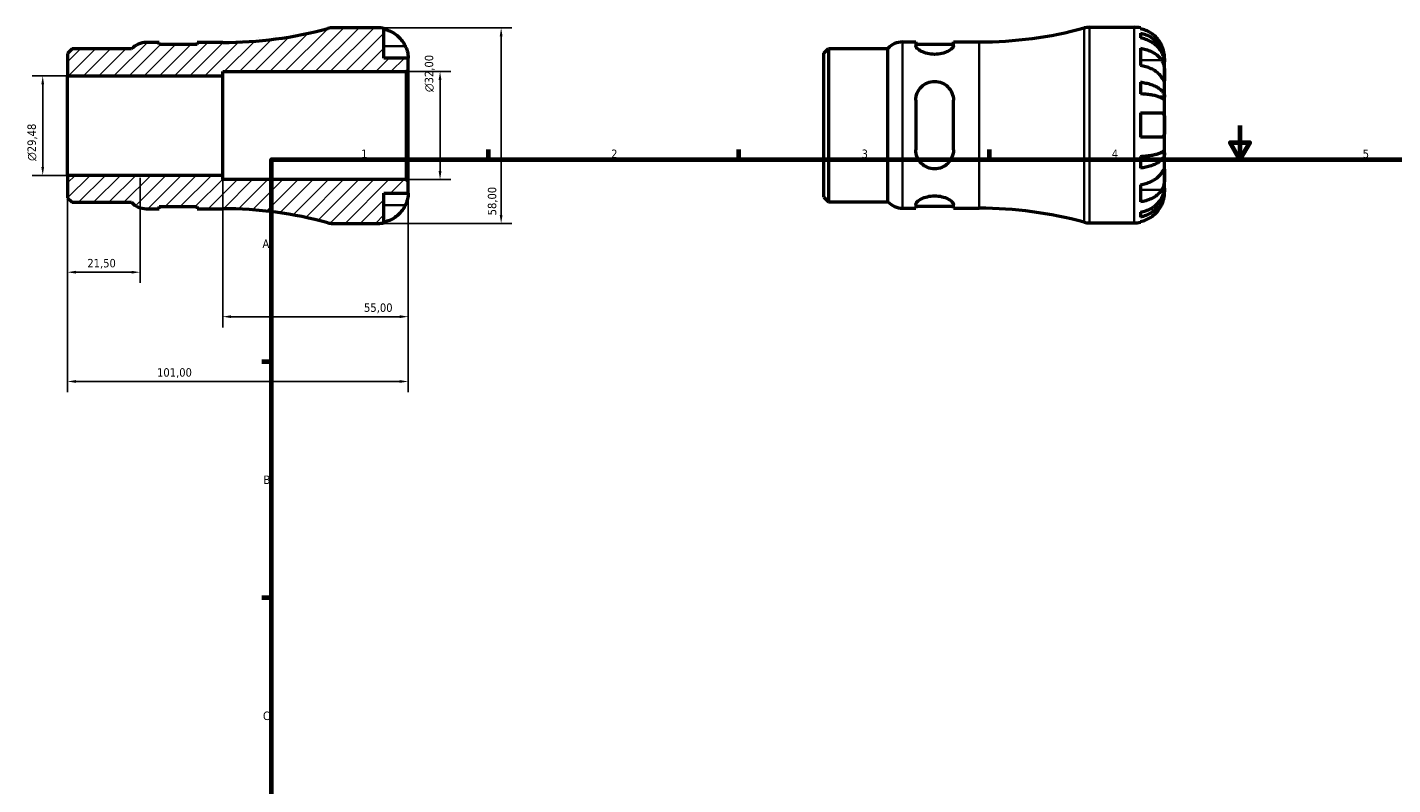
# Model space of a CAD drawing. Header units: millimetres. Extents: x -62 to 665, y 0 to 527.
# Tile 2 of 3: x -62 to 342, y 225 to 449. Entities that reach past the tile are written whole.
import ezdxf

# ---------------------------------------------------------------- set-up
doc = ezdxf.new("R2010")
doc.units = ezdxf.units.MM
for name, color, linetype, lineweight in [('Border (ISO)', 7, 'Continuous', 70), ('Dimension (ISO)', 7, 'Continuous', 25), ('Hatch (ISO)', 7, 'Continuous', 18), ('Visible (ISO)', 7, 'Continuous', 50), ('Visible Narrow (ISO)', 7, 'Continuous', 35)]:
    doc.layers.add(name, color=color, linetype=linetype, lineweight=lineweight)
doc.styles.add('Note Text (ISO)', font='tahoma.ttf')
doc.dimstyles.new('Default (ISO)', dxfattribs={"dimtxt": 2.5, "dimasz": 2.5, "dimexe": 3.175, "dimexo": 0, "dimgap": 0.762, "dimtad": 1, "dimrnd": 1e-08, "dimzin": 0, "dimtxsty": 'Note Text (ISO)', "dimcen": 0.09, "dimdle": 10, "dimclrd": 256, "dimclre": 256, "dimclrt": 232, "dimazin": 0, "dimtfac": 1.40208, "dimtmove": 0, "dimatfit": 3, "dimfxl": 1, "dimtolj": 1, "dimtzin": 0, "dimlwd": -1, "dimlwe": -1, "dimarcsym": 0})

# ---------------------------------------------------------------- blocks, each defined once
blk = doc.blocks.new('Borders Default Border')
at = {"layer": 'Border (ISO)'}
for p, q in [((74.25, 410), (74.25, 412.9)), ((148.5, 410), (148.5, 412.9)), ((222.75, 410), (222.75, 412.9)), ((10, 350), (7.1, 350)), ((10, 280), (7.1, 280))]:
    blk.add_line(p, q, dxfattribs=at)
at = {"layer": 'Border (ISO)', "flags": 128}
for points in [[(297, 420), (297, 410), (294.11, 415), (299.89, 415), (297, 410)], [(10, 10), (10, 410), (584, 410), (584, 10), (10, 10)]]:
    blk.add_lwpolyline(points, dxfattribs=at)
at = {"layer": 'Border (ISO)', "color": 232, "true_color": 0xca0064, "char_height": 2.5, "attachment_point": 7, "style": 'Note Text (ISO)'}
for s, insert in [('1', (36.56, 410.4)), ('2', (110.62, 410.4)), ('3', (184.85, 410.35)), ('4', (259, 410.4)), ('5', (333.39, 410.35)), ('A', (7.29, 383.75)), ('B', (7.59, 313.75)), ('C', (7.43, 243.71))]:
    blk.add_mtext(s, dxfattribs=dict(at, insert=insert))
blk = doc.blocks.new('*D7')
at = {"layer": 'Defpoints', "color": 0, "transparency": 16777216}
for p in [(41.5, 449), (41.5, 391), (78.03, 391)]:
    blk.add_point(p, dxfattribs=at)
at = {"layer": 'Dimension (ISO)', "transparency": 16777216}
for p, q in [((41.5, 449), (81.2, 449)), ((78.03, 446.5), (78.03, 393.5)), ((41.5, 391), (81.2, 391))]:
    blk.add_line(p, q, dxfattribs=at)
for points in [[(77.61, 446.5), (78.44, 446.5), (78.03, 449)], [(77.61, 393.5), (78.44, 393.5), (78.03, 391)]]:
    blk.add_solid(points, dxfattribs=at)
at = {"layer": 'Dimension (ISO)', "color": 232, "true_color": 0xca0064, "transparency": 16777216, "insert": (74.09, 393.4), "char_height": 2.5, "attachment_point": 1, "rotation": 90, "style": 'Note Text (ISO)'}
blk.add_mtext('\\A1;58,00', dxfattribs=at)
blk = doc.blocks.new('*D8')
at = {"layer": 'Defpoints', "color": 0, "transparency": 16777216}
for p in [(49.92, 436), (59.92, 436), (49.92, 404)]:
    blk.add_point(p, dxfattribs=at)
at = {"layer": 'Dimension (ISO)', "transparency": 16777216}
for p, q in [((49.92, 436), (63.09, 436)), ((59.92, 406.5), (59.92, 433.5)), ((49.92, 404), (63.09, 404))]:
    blk.add_line(p, q, dxfattribs=at)
for points in [[(59.5, 433.5), (60.34, 433.5), (59.92, 436)], [(59.5, 406.5), (60.34, 406.5), (59.92, 404)]]:
    blk.add_solid(points, dxfattribs=at)
at = {"layer": 'Dimension (ISO)', "color": 232, "true_color": 0xca0064, "transparency": 16777216, "insert": (55.4, 429.94), "char_height": 2.5, "attachment_point": 1, "rotation": 90, "style": 'Note Text (ISO)'}
blk.add_mtext('\\A1;\\fAIGDT|b0|i0;\\H2.5000;\\ln\\fTahoma|b0|i0;\\H2.5000;32,00', dxfattribs=at)
blk = doc.blocks.new('*D9')
at = {"layer": 'Defpoints', "color": 0, "transparency": 16777216}
for p in [(-50.5, 434.74), (-57.83, 405.26), (-50.5, 405.26)]:
    blk.add_point(p, dxfattribs=at)
at = {"layer": 'Dimension (ISO)', "transparency": 16777216}
for p, q in [((-50.5, 434.74), (-61.01, 434.74)), ((-57.83, 432.24), (-57.83, 407.76)), ((-50.5, 405.26), (-61.01, 405.26))]:
    blk.add_line(p, q, dxfattribs=at)
for points in [[(-58.25, 432.24), (-57.42, 432.24), (-57.83, 434.74)], [(-58.25, 407.76), (-57.42, 407.76), (-57.83, 405.26)]]:
    blk.add_solid(points, dxfattribs=at)
at = {"layer": 'Dimension (ISO)', "color": 232, "true_color": 0xca0064, "transparency": 16777216, "insert": (-62.36, 409.53), "char_height": 2.5, "attachment_point": 1, "rotation": 90, "style": 'Note Text (ISO)'}
blk.add_mtext('\\A1;\\fAIGDT|b0|i0;\\H2.5000;\\ln\\fTahoma|b0|i0;\\H2.5000;29,48', dxfattribs=at)
blk = doc.blocks.new('*D10')
at = {"layer": 'Defpoints', "color": 0, "transparency": 16777216}
for p in [(-50.5, 405.26), (-29, 404.53), (-50.5, 376.53)]:
    blk.add_point(p, dxfattribs=at)
at = {"layer": 'Dimension (ISO)', "transparency": 16777216}
for p, q in [((-50.5, 405.26), (-50.5, 373.36)), ((-29, 404.53), (-29, 373.36)), ((-31.5, 376.53), (-48, 376.53))]:
    blk.add_line(p, q, dxfattribs=at)
for points in [[(-48, 376.95), (-48, 376.12), (-50.5, 376.53)], [(-31.5, 376.95), (-31.5, 376.12), (-29, 376.53)]]:
    blk.add_solid(points, dxfattribs=at)
at = {"layer": 'Dimension (ISO)', "color": 232, "true_color": 0xca0064, "transparency": 16777216, "insert": (-44.61, 380.47), "char_height": 2.5, "attachment_point": 1, "style": 'Note Text (ISO)'}
blk.add_mtext('\\A1;21,50', dxfattribs=at)
blk = doc.blocks.new('*D11')
at = {"layer": 'Defpoints', "color": 0, "transparency": 16777216}
for p in [(-4.5, 405.26), (50.5, 403.42), (50.5, 363.35)]:
    blk.add_point(p, dxfattribs=at)
at = {"layer": 'Dimension (ISO)', "transparency": 16777216}
for p, q in [((-4.5, 405.26), (-4.5, 360.18)), ((50.5, 403.42), (50.5, 360.18)), ((-2, 363.35), (48, 363.35))]:
    blk.add_line(p, q, dxfattribs=at)
for points in [[(-2, 363.77), (-2, 362.94), (-4.5, 363.35)], [(48, 363.77), (48, 362.94), (50.5, 363.35)]]:
    blk.add_solid(points, dxfattribs=at)
at = {"layer": 'Dimension (ISO)', "color": 232, "true_color": 0xca0064, "transparency": 16777216, "insert": (37.4, 367.29), "char_height": 2.5, "attachment_point": 1, "style": 'Note Text (ISO)'}
blk.add_mtext('\\A1;55,00', dxfattribs=at)
blk = doc.blocks.new('*D12')
at = {"layer": 'Defpoints', "color": 0, "transparency": 16777216}
for p in [(-50.5, 405.26), (50.5, 403.42), (-50.5, 344.13)]:
    blk.add_point(p, dxfattribs=at)
at = {"layer": 'Dimension (ISO)', "transparency": 16777216}
for p, q in [((-50.5, 405.26), (-50.5, 340.96)), ((50.5, 403.42), (50.5, 340.96)), ((48, 344.13), (-48, 344.13))]:
    blk.add_line(p, q, dxfattribs=at)
for points in [[(-48, 344.55), (-48, 343.72), (-50.5, 344.13)], [(48, 344.55), (48, 343.72), (50.5, 344.13)]]:
    blk.add_solid(points, dxfattribs=at)
at = {"layer": 'Dimension (ISO)', "color": 232, "true_color": 0xca0064, "transparency": 16777216, "insert": (-23.95, 348.07), "char_height": 2.5, "attachment_point": 1, "style": 'Note Text (ISO)'}
blk.add_mtext('\\A1;101,00', dxfattribs=at)

msp = doc.modelspace()

# ---------------------------------------------------------------- hatches: boundary and pattern name
at = {"layer": 'Hatch (ISO)'}
h = msp.add_hatch(dxfattribs=at)
h.set_pattern_fill('ANSI31', color=256, scale=25.4, style=0)
h.set_pattern_definition([(45, (0, 0), (-2.245064, 2.245064), [])])
edge = h.paths.add_edge_path()
edge.add_ellipse((28.18, 396.8), major_axis=(-1.517, -5.598), ratio=1, start_angle=0, end_angle=15.16341)
edge.add_line((28.18, 391), (41.499, 391))
edge.add_ellipse((41.499, 400), major_axis=(0, -9), ratio=1, start_angle=0, end_angle=11.53696)
edge.add_line((43.299, 391.182), (43.299, 400))
edge.add_line((43.299, 400), (50.499, 400))
edge.add_line((50.499, 400), (50.499, 403.42))
edge.add_line((50.499, 403.42), (49.919, 404))
edge.add_line((49.919, 404), (-4.501, 404))
edge.add_line((-4.501, 404), (-4.501, 405.257))
edge.add_line((-4.501, 405.257), (-50.501, 405.257))
edge.add_line((-50.501, 405.257), (-50.501, 398.622))
edge.add_line((-50.501, 398.622), (-49.137, 397.257))
edge.add_line((-49.137, 397.257), (-31.501, 397.257))
edge.add_ellipse((-27.201, 401.15), major_axis=(-4.3, -3.893), ratio=1, start_angle=0, end_angle=47.84638)
edge.add_line((-27.201, 395.35), (-23.281, 395.35))
edge.add_line((-23.281, 395.35), (-23.281, 395.99))
edge.add_line((-23.281, 395.99), (-12.081, 395.99))
edge.add_line((-12.081, 395.99), (-12.081, 395.35))
edge.add_line((-12.081, 395.35), (-4.501, 395.35))
edge.add_ellipse((-4.501, 276.208), major_axis=(0, 119.142), ratio=1, start_angle=344.83659, end_angle=360, ccw=False)
edge = h.paths.add_edge_path()
edge.add_ellipse((28.18, 443.2), major_axis=(0, 5.8), ratio=1, start_angle=0, end_angle=15.16341)
edge.add_ellipse((-4.501, 563.792), major_axis=(31.164, -114.994), ratio=1, start_angle=344.83659, end_angle=360, ccw=False)
edge.add_line((-4.501, 444.65), (-12.081, 444.65))
edge.add_line((-12.081, 444.65), (-12.081, 444.01))
edge.add_line((-12.081, 444.01), (-23.281, 444.01))
edge.add_line((-23.281, 444.01), (-23.281, 444.65))
edge.add_line((-23.281, 444.65), (-27.201, 444.65))
edge.add_ellipse((-27.201, 438.85), major_axis=(0, 5.8), ratio=1, start_angle=0, end_angle=47.84638)
edge.add_line((-31.501, 442.743), (-49.137, 442.743))
edge.add_line((-49.137, 442.743), (-50.501, 441.378))
edge.add_line((-50.501, 441.378), (-50.501, 434.742))
edge.add_line((-50.501, 434.742), (-4.501, 434.742))
edge.add_line((-4.501, 434.742), (-4.501, 436))
edge.add_line((-4.501, 436), (49.919, 436))
edge.add_line((49.919, 436), (50.499, 436.58))
edge.add_line((50.499, 436.58), (50.499, 440))
edge.add_line((50.499, 440), (43.299, 440))
edge.add_line((43.299, 440), (43.299, 448.818))
edge.add_ellipse((41.499, 440), major_axis=(1.8, 8.818), ratio=1, start_angle=0, end_angle=11.53696)
edge.add_line((41.499, 449), (28.18, 449))

# ---------------------------------------------------------------- linework, layer by layer
at = {"layer": 'Visible (ISO)'}
for p, q in [((41.499, 449), (28.18, 449)), ((43.299, 440), (43.299, 448.818)), ((252.357, 449.155), (265.675, 449.155)), ((267.475, 448.973), (267.475, 448.747)), ((267.475, 447.44), (267.475, 446.007)), ((-49.137, 442.743), (-50.501, 441.378)), ((-50.501, 441.378), (-50.501, 434.742)), ((-31.501, 442.743), (-49.137, 442.743)), ((-23.281, 444.65), (-27.201, 444.65)), ((-23.281, 444.01), (-23.281, 444.65)), ((-12.081, 444.01), (-23.281, 444.01)), ((-4.501, 444.65), (-12.081, 444.65)), ((-12.081, 444.65), (-12.081, 444.01)), ((173.675, 441.533), (175.04, 442.897)), ((173.675, 398.777), (173.675, 441.533)), ((175.04, 442.897), (192.675, 442.897)), ((175.04, 442.897), (175.04, 397.412)), ((192.675, 397.412), (192.675, 442.897)), ((196.975, 444.805), (200.895, 444.805)), ((200.895, 444.805), (200.895, 443.68)), ((200.895, 444.165), (212.095, 444.165)), ((212.095, 444.805), (219.675, 444.805)), ((212.095, 443.68), (212.095, 444.805)), ((267.475, 442.918), (267.475, 437.827)), ((50.499, 440), (43.299, 440)), ((50.499, 436.58), (50.499, 440)), ((274.675, 438.868), (274.658, 438.868)), ((274.675, 438.868), (274.675, 440.155)), ((274.675, 438.378), (274.675, 438.868)), ((274.675, 434.297), (274.675, 438.378)), ((-50.501, 434.742), (-4.501, 434.742)), ((-50.501, 405.257), (-50.501, 434.742)), ((-4.501, 434.742), (-4.501, 436)), ((-4.501, 436), (49.919, 436)), ((-4.501, 405.257), (-4.501, 434.742)), ((49.919, 436), (50.499, 436.58)), ((49.919, 436), (49.919, 404)), ((50.499, 403.42), (50.499, 436.58)), ((274.675, 428.396), (274.675, 434.297)), ((267.475, 432.89), (267.475, 429.43)), ((200.895, 427.515), (200.895, 412.795)), ((212.095, 412.795), (212.095, 427.515)), ((274.675, 428.396), (273.35, 428.396)), ((274.675, 427.213), (274.675, 428.396)), ((274.675, 420.155), (274.675, 427.213)), ((267.475, 423.755), (267.475, 416.555)), ((274.675, 413.096), (274.675, 420.155)), ((274.675, 411.914), (274.675, 413.096)), ((267.475, 410.88), (267.475, 407.42)), ((274.675, 411.914), (273.35, 411.914)), ((274.675, 406.013), (274.675, 411.914)), ((-4.501, 405.257), (-50.501, 405.257)), ((-50.501, 405.257), (-50.501, 398.622)), ((-4.501, 404), (-4.501, 405.257)), ((274.675, 401.932), (274.675, 406.013)), ((49.919, 404), (-4.501, 404)), ((50.499, 403.42), (49.919, 404)), ((50.499, 400), (50.499, 403.42)), ((267.475, 402.483), (267.475, 397.391)), ((274.675, 401.442), (274.658, 401.442)), ((274.675, 401.442), (274.675, 401.932)), ((274.675, 400.155), (274.675, 401.442)), ((-50.501, 398.622), (-49.137, 397.257)), ((-49.137, 397.257), (-31.501, 397.257)), ((43.299, 391.182), (43.299, 400)), ((43.299, 400), (50.499, 400)), ((173.675, 398.777), (175.04, 397.412)), ((175.04, 397.412), (192.675, 397.412)), ((200.895, 396.629), (200.895, 395.505)), ((212.095, 395.505), (212.095, 396.629)), ((-27.201, 395.35), (-23.281, 395.35)), ((-23.281, 395.35), (-23.281, 395.99)), ((-23.281, 395.99), (-12.081, 395.99)), ((-12.081, 395.99), (-12.081, 395.35)), ((-12.081, 395.35), (-4.501, 395.35)), ((196.975, 395.505), (200.895, 395.505)), ((200.895, 396.145), (212.095, 396.145)), ((212.095, 395.505), (219.675, 395.505)), ((267.475, 394.303), (267.475, 392.87)), ((28.18, 391), (41.499, 391)), ((252.357, 391.155), (265.675, 391.155)), ((267.475, 391.562), (267.475, 391.337))]:
    msp.add_line(p, q, dxfattribs=at)
for centre, radius, start, end in [((-4.501, 563.792), 119.142, 270, 285.16341), ((28.18, 443.2), 5.8, 90, 105.16341), ((41.499, 440), 9, 78.46304, 90), ((219.675, 563.947), 119.142, 270, 285.16341), ((252.357, 443.355), 5.8, 90, 105.16341), ((265.675, 440.155), 9, 78.46304, 90), ((-27.201, 438.85), 5.8, 90, 137.84638), ((196.975, 439.005), 5.8, 90, 137.84638), ((-27.201, 401.15), 5.8, 222.15362, 270), ((196.975, 401.305), 5.8, 222.15362, 270), ((-4.501, 276.208), 119.142, 74.83659, 90), ((219.675, 276.363), 119.142, 74.83659, 90), ((28.18, 396.8), 5.8, 254.83659, 270), ((41.499, 400), 9, 270, 281.53696), ((252.357, 396.955), 5.8, 254.83659, 270), ((265.675, 400.155), 9, 270, 281.53696)]:
    msp.add_arc(centre, radius, start, end, dxfattribs=at)
for points, knots in [([(43.299, 448.592), (43.873, 448.474), (44.434, 448.297), (45.444, 447.877), (45.984, 447.593), (46.99, 446.917), (47.457, 446.525), (48.243, 445.735), (48.635, 445.262), (49.221, 444.38), (49.44, 443.988), (49.623, 443.6)], [0.17075309, 0.17075309, 0.17075309, 0.17075309, 0.33215152, 0.33215152, 0.49888818, 0.49888818, 0.66562485, 0.66562485, 0.83351137, 0.83351137, 0.95687373, 0.95687373, 0.95687373, 0.95687373]), ([(273.799, 443.755), (273.617, 444.143), (273.397, 444.535), (272.812, 445.417), (272.42, 445.889), (271.633, 446.68), (271.166, 447.072), (270.16, 447.748), (269.621, 448.032), (268.611, 448.452), (268.05, 448.629), (267.475, 448.747)], [4.4278842, 4.4278842, 4.4278842, 4.4278842, 4.55124655, 4.55124655, 4.71913307, 4.71913307, 4.88586974, 4.88586974, 5.0526064, 5.0526064, 5.21400483, 5.21400483, 5.21400483, 5.21400483]), ([(267.475, 447.44), (268.052, 447.325), (268.616, 447.153), (269.628, 446.747), (270.168, 446.472), (271.174, 445.82), (271.642, 445.442), (272.428, 444.68), (272.818, 444.225), (273.492, 443.247), (273.775, 442.723), (274.201, 441.725), (274.383, 441.158), (274.62, 440), (274.675, 439.409), (274.675, 438.868)], [0.1707461, 0.1707461, 0.1707461, 0.1707461, 0.33284, 0.33284, 0.4994944, 0.4994944, 0.6661487, 0.6661487, 0.8332087, 0.8332087, 1.0002688, 1.0002688, 1.1679728, 1.1679728, 1.3356767, 1.3356767, 1.3356767, 1.3356767]), ([(274.675, 438.378), (274.675, 438.86), (274.62, 439.386), (274.383, 440.416), (274.201, 440.921), (273.775, 441.809), (273.492, 442.275), (272.818, 443.146), (272.428, 443.55), (271.642, 444.229), (271.174, 444.565), (270.168, 445.146), (269.628, 445.39), (268.616, 445.752), (268.052, 445.905), (267.475, 446.007)], [4.0142509, 4.0142509, 4.0142509, 4.0142509, 4.1819549, 4.1819549, 4.3496588, 4.3496588, 4.5167189, 4.5167189, 4.683779, 4.683779, 4.8504333, 4.8504333, 5.0170876, 5.0170876, 5.1791816, 5.1791816, 5.1791816, 5.1791816]), ([(49.623, 443.6), (49.69, 443.457), (49.754, 443.313), (49.904, 442.953), (49.985, 442.739), (50.134, 442.298), (50.199, 442.074), (50.333, 441.548), (50.388, 441.262), (50.469, 440.699), (50.486, 440.45), (50.501, 440.094), (50.499, 440), (50.499, 440)], [-0.57647647, -0.57647647, -0.57647647, -0.57647647, -0.52968676, -0.52968676, -0.46054026, -0.46054026, -0.38562403, -0.38562403, -0.27730827, -0.27730827, -0.14258086, -0.14258086, 0, 0, 0, 0]), ([(212.095, 443.68), (212.095, 443.452), (211.945, 443.171), (211.349, 442.584), (210.905, 442.278), (209.908, 441.776), (209.3, 441.541), (207.948, 441.213), (207.204, 441.123), (206.495, 441.123), (205.787, 441.123), (205.042, 441.213), (203.69, 441.541), (203.082, 441.776), (202.086, 442.278), (201.641, 442.584), (201.046, 443.171), (200.895, 443.452), (200.895, 443.68)], [-0.8842398, -0.8842398, -0.8842398, -0.8842398, -0.6546587, -0.6546587, -0.4250776, -0.4250776, -0.2125388, -0.2125388, 0, 0, 0, 0.2125388, 0.2125388, 0.4250776, 0.4250776, 0.6546587, 0.6546587, 0.8842398, 0.8842398, 0.8842398, 0.8842398]), ([(267.475, 442.918), (268.05, 442.835), (268.611, 442.709), (269.621, 442.412), (270.16, 442.211), (271.166, 441.734), (271.633, 441.457), (272.42, 440.898), (272.812, 440.564), (273.397, 439.94), (273.617, 439.662), (273.799, 439.388)], [0.17075309, 0.17075309, 0.17075309, 0.17075309, 0.33215152, 0.33215152, 0.49888818, 0.49888818, 0.66562485, 0.66562485, 0.83351137, 0.83351137, 0.95687373, 0.95687373, 0.95687373, 0.95687373]), ([(274.675, 440.155), (274.675, 440.155), (274.676, 440.188), (274.674, 440.323), (274.671, 440.43), (274.649, 440.788), (274.62, 441.081), (274.513, 441.676), (274.453, 441.943), (274.315, 442.435), (274.246, 442.651), (274.086, 443.094), (273.995, 443.32), (273.865, 443.614), (273.832, 443.685), (273.799, 443.755)], [-2.49913258, -2.49913258, -2.49913258, -2.49913258, -2.41505436, -2.41505436, -2.32384732, -2.32384732, -2.1841143, -2.1841143, -2.08674766, -2.08674766, -2.01440674, -2.01440674, -1.93994266, -1.93994266, -1.91637503, -1.91637503, -1.91637503, -1.91637503]), ([(273.799, 434.297), (273.617, 434.571), (273.397, 434.849), (272.812, 435.472), (272.42, 435.806), (271.633, 436.366), (271.166, 436.642), (270.16, 437.12), (269.621, 437.321), (268.611, 437.618), (268.05, 437.744), (267.475, 437.827)], [4.4278842, 4.4278842, 4.4278842, 4.4278842, 4.55124655, 4.55124655, 4.71913307, 4.71913307, 4.88586974, 4.88586974, 5.0526064, 5.0526064, 5.21400483, 5.21400483, 5.21400483, 5.21400483]), ([(273.799, 439.388), (273.858, 439.3), (273.915, 439.206), (274.065, 438.928), (274.152, 438.733), (274.309, 438.306), (274.376, 438.075), (274.51, 437.495), (274.564, 437.142), (274.645, 436.335), (274.662, 435.89), (274.677, 435.033), (274.675, 434.634), (274.675, 434.297)], [-0.58004807, -0.58004807, -0.58004807, -0.58004807, -0.5384523, -0.5384523, -0.46383793, -0.46383793, -0.3862639, -0.3862639, -0.27840269, -0.27840269, -0.14277912, -0.14277912, 0, 0, 0, 0]), ([(200.895, 427.515), (200.895, 428.245), (201.046, 429.011), (201.641, 430.409), (202.086, 431.041), (203.082, 432.004), (203.69, 432.417), (205.042, 432.972), (205.787, 433.115), (207.204, 433.115), (207.948, 432.972), (209.3, 432.417), (209.908, 432.004), (210.905, 431.041), (211.349, 430.409), (211.945, 429.011), (212.095, 428.245), (212.095, 427.515)], [0.8539587, 0.8539587, 0.8539587, 0.8539587, 1.0835398, 1.0835398, 1.3131209, 1.3131209, 1.5256597, 1.5256597, 1.7381985, 1.7381985, 1.9507373, 1.9507373, 2.1632761, 2.1632761, 2.3928572, 2.3928572, 2.6224383, 2.6224383, 2.6224383, 2.6224383]), ([(274.675, 434.297), (274.675, 434.114), (274.676, 433.951), (274.674, 433.662), (274.672, 433.54), (274.657, 433.318), (274.639, 433.249), (274.563, 433.237), (274.507, 433.287), (274.37, 433.459), (274.302, 433.554), (274.145, 433.781), (274.057, 433.912), (273.908, 434.134), (273.855, 434.214), (273.799, 434.297)], [0, 0, 0, 0, 0.07774953, 0.07774953, 0.16081914, 0.16081914, 0.27783798, 0.27783798, 0.3882896, 0.3882896, 0.46542959, 0.46542959, 0.54035429, 0.54035429, 0.57953204, 0.57953204, 0.57953204, 0.57953204]), ([(267.475, 432.89), (268.052, 432.83), (268.616, 432.739), (269.628, 432.526), (270.168, 432.383), (271.174, 432.041), (271.642, 431.842), (272.428, 431.443), (272.818, 431.204), (273.492, 430.692), (273.775, 430.417), (274.201, 429.894), (274.383, 429.597), (274.62, 428.99), (274.675, 428.68), (274.675, 428.396)], [0.1707461, 0.1707461, 0.1707461, 0.1707461, 0.33284, 0.33284, 0.4994944, 0.4994944, 0.6661487, 0.6661487, 0.8332087, 0.8332087, 1.0002688, 1.0002688, 1.1679728, 1.1679728, 1.3356767, 1.3356767, 1.3356767, 1.3356767]), ([(274.675, 427.213), (274.675, 427.353), (274.62, 427.506), (274.383, 427.806), (274.201, 427.952), (273.775, 428.21), (273.492, 428.346), (272.818, 428.599), (272.428, 428.716), (271.642, 428.914), (271.174, 429.011), (270.168, 429.18), (269.628, 429.251), (268.616, 429.356), (268.052, 429.401), (267.475, 429.43)], [4.0142509, 4.0142509, 4.0142509, 4.0142509, 4.1819549, 4.1819549, 4.3496588, 4.3496588, 4.5167189, 4.5167189, 4.683779, 4.683779, 4.8504333, 4.8504333, 5.0170876, 5.0170876, 5.1791816, 5.1791816, 5.1791816, 5.1791816]), ([(267.475, 423.755), (268.05, 423.755), (268.611, 423.755), (269.621, 423.755), (270.16, 423.755), (271.166, 423.755), (271.633, 423.755), (272.42, 423.755), (272.812, 423.755), (273.397, 423.755), (273.617, 423.755), (273.799, 423.755)], [0.17075309, 0.17075309, 0.17075309, 0.17075309, 0.33215152, 0.33215152, 0.49888818, 0.49888818, 0.66562485, 0.66562485, 0.83351137, 0.83351137, 0.95687373, 0.95687373, 0.95687373, 0.95687373]), ([(273.799, 423.755), (273.867, 423.755), (273.931, 423.746), (274.081, 423.703), (274.161, 423.657), (274.31, 423.52), (274.376, 423.425), (274.51, 423.134), (274.564, 422.916), (274.646, 422.334), (274.662, 421.955), (274.677, 421.101), (274.675, 420.63), (274.675, 420.155)], [-0.57647647, -0.57647647, -0.57647647, -0.57647647, -0.52968676, -0.52968676, -0.46054026, -0.46054026, -0.38562403, -0.38562403, -0.27730827, -0.27730827, -0.14258086, -0.14258086, 0, 0, 0, 0]), ([(274.675, 420.155), (274.675, 419.875), (274.676, 419.595), (274.674, 419.027), (274.671, 418.742), (274.649, 418.064), (274.62, 417.701), (274.513, 417.199), (274.453, 417.029), (274.315, 416.797), (274.246, 416.721), (274.086, 416.608), (273.995, 416.574), (273.865, 416.557), (273.832, 416.555), (273.799, 416.555)], [-2.49913258, -2.49913258, -2.49913258, -2.49913258, -2.41505436, -2.41505436, -2.32384732, -2.32384732, -2.1841143, -2.1841143, -2.08674766, -2.08674766, -2.01440674, -2.01440674, -1.93994266, -1.93994266, -1.91637503, -1.91637503, -1.91637503, -1.91637503]), ([(212.095, 412.795), (212.095, 412.065), (211.945, 411.298), (211.349, 409.901), (210.905, 409.269), (209.908, 408.306), (209.3, 407.893), (207.948, 407.338), (207.204, 407.195), (206.495, 407.195), (205.787, 407.195), (205.042, 407.338), (203.69, 407.893), (203.082, 408.306), (202.086, 409.269), (201.641, 409.901), (201.046, 411.298), (200.895, 412.065), (200.895, 412.795)], [-0.8842398, -0.8842398, -0.8842398, -0.8842398, -0.6546587, -0.6546587, -0.4250776, -0.4250776, -0.2125388, -0.2125388, 0, 0, 0, 0.2125388, 0.2125388, 0.4250776, 0.4250776, 0.6546587, 0.6546587, 0.8842398, 0.8842398, 0.8842398, 0.8842398]), ([(273.799, 416.555), (273.617, 416.555), (273.397, 416.555), (272.812, 416.555), (272.42, 416.555), (271.633, 416.555), (271.166, 416.555), (270.16, 416.555), (269.621, 416.555), (268.611, 416.555), (268.05, 416.555), (267.475, 416.555)], [4.4278842, 4.4278842, 4.4278842, 4.4278842, 4.55124655, 4.55124655, 4.71913307, 4.71913307, 4.88586974, 4.88586974, 5.0526064, 5.0526064, 5.21400483, 5.21400483, 5.21400483, 5.21400483]), ([(267.475, 410.88), (268.052, 410.909), (268.616, 410.954), (269.628, 411.059), (270.168, 411.13), (271.174, 411.299), (271.642, 411.396), (272.428, 411.593), (272.818, 411.711), (273.492, 411.964), (273.775, 412.099), (274.201, 412.358), (274.383, 412.504), (274.62, 412.804), (274.675, 412.956), (274.675, 413.096)], [0.1707461, 0.1707461, 0.1707461, 0.1707461, 0.33284, 0.33284, 0.4994944, 0.4994944, 0.6661487, 0.6661487, 0.8332087, 0.8332087, 1.0002688, 1.0002688, 1.1679728, 1.1679728, 1.3356767, 1.3356767, 1.3356767, 1.3356767]), ([(274.675, 411.914), (274.675, 411.63), (274.62, 411.32), (274.383, 410.713), (274.201, 410.416), (273.775, 409.893), (273.492, 409.618), (272.818, 409.105), (272.428, 408.867), (271.642, 408.468), (271.174, 408.269), (270.168, 407.927), (269.628, 407.784), (268.616, 407.57), (268.052, 407.48), (267.475, 407.42)], [4.0142509, 4.0142509, 4.0142509, 4.0142509, 4.1819549, 4.1819549, 4.3496588, 4.3496588, 4.5167189, 4.5167189, 4.683779, 4.683779, 4.8504333, 4.8504333, 5.0170876, 5.0170876, 5.1791816, 5.1791816, 5.1791816, 5.1791816]), ([(267.475, 402.483), (268.05, 402.566), (268.611, 402.692), (269.621, 402.989), (270.16, 403.19), (271.166, 403.667), (271.633, 403.944), (272.42, 404.503), (272.812, 404.837), (273.397, 405.461), (273.617, 405.739), (273.799, 406.013)], [0.17075309, 0.17075309, 0.17075309, 0.17075309, 0.33215152, 0.33215152, 0.49888818, 0.49888818, 0.66562485, 0.66562485, 0.83351137, 0.83351137, 0.95687373, 0.95687373, 0.95687373, 0.95687373]), ([(273.799, 406.013), (273.858, 406.101), (273.915, 406.186), (274.065, 406.411), (274.152, 406.54), (274.309, 406.765), (274.376, 406.859), (274.51, 407.025), (274.564, 407.072), (274.645, 407.06), (274.662, 406.968), (274.677, 406.616), (274.675, 406.349), (274.675, 406.013)], [-0.58004807, -0.58004807, -0.58004807, -0.58004807, -0.5384523, -0.5384523, -0.46383793, -0.46383793, -0.3862639, -0.3862639, -0.27840269, -0.27840269, -0.14277912, -0.14277912, 0, 0, 0, 0]), ([(274.675, 406.013), (274.675, 405.83), (274.676, 405.627), (274.674, 405.176), (274.672, 404.926), (274.657, 404.298), (274.639, 403.913), (274.563, 403.159), (274.507, 402.798), (274.37, 402.213), (274.302, 401.983), (274.145, 401.558), (274.057, 401.364), (273.908, 401.093), (273.855, 401.005), (273.799, 400.922)], [0, 0, 0, 0, 0.07774953, 0.07774953, 0.16081914, 0.16081914, 0.27783798, 0.27783798, 0.3882896, 0.3882896, 0.46542959, 0.46542959, 0.54035429, 0.54035429, 0.57953204, 0.57953204, 0.57953204, 0.57953204]), ([(267.475, 394.303), (268.052, 394.405), (268.616, 394.558), (269.628, 394.92), (270.168, 395.164), (271.174, 395.744), (271.642, 396.081), (272.428, 396.759), (272.818, 397.164), (273.492, 398.034), (273.775, 398.501), (274.201, 399.389), (274.383, 399.894), (274.62, 400.924), (274.675, 401.45), (274.675, 401.932)], [0.1707461, 0.1707461, 0.1707461, 0.1707461, 0.33284, 0.33284, 0.4994944, 0.4994944, 0.6661487, 0.6661487, 0.8332087, 0.8332087, 1.0002688, 1.0002688, 1.1679728, 1.1679728, 1.3356767, 1.3356767, 1.3356767, 1.3356767]), ([(274.675, 401.442), (274.675, 400.901), (274.62, 400.31), (274.383, 399.152), (274.201, 398.585), (273.775, 397.587), (273.492, 397.063), (272.818, 396.085), (272.428, 395.63), (271.642, 394.868), (271.174, 394.49), (270.168, 393.837), (269.628, 393.563), (268.616, 393.157), (268.052, 392.985), (267.475, 392.87)], [4.0142509, 4.0142509, 4.0142509, 4.0142509, 4.1819549, 4.1819549, 4.3496588, 4.3496588, 4.5167189, 4.5167189, 4.683779, 4.683779, 4.8504333, 4.8504333, 5.0170876, 5.0170876, 5.1791816, 5.1791816, 5.1791816, 5.1791816]), ([(273.799, 400.922), (273.617, 400.647), (273.397, 400.37), (272.812, 399.746), (272.42, 399.412), (271.633, 398.853), (271.166, 398.576), (270.16, 398.098), (269.621, 397.898), (268.611, 397.601), (268.05, 397.475), (267.475, 397.391)], [4.4278842, 4.4278842, 4.4278842, 4.4278842, 4.55124655, 4.55124655, 4.71913307, 4.71913307, 4.88586974, 4.88586974, 5.0526064, 5.0526064, 5.21400483, 5.21400483, 5.21400483, 5.21400483]), ([(50.499, 400), (50.499, 400), (50.499, 399.967), (50.497, 399.832), (50.495, 399.725), (50.472, 399.367), (50.444, 399.074), (50.337, 398.479), (50.277, 398.212), (50.138, 397.72), (50.07, 397.504), (49.91, 397.061), (49.819, 396.835), (49.688, 396.54), (49.656, 396.47), (49.623, 396.4)], [-2.49913258, -2.49913258, -2.49913258, -2.49913258, -2.41505436, -2.41505436, -2.32384732, -2.32384732, -2.1841143, -2.1841143, -2.08674766, -2.08674766, -2.01440674, -2.01440674, -1.93994266, -1.93994266, -1.91637503, -1.91637503, -1.91637503, -1.91637503]), ([(200.895, 396.629), (200.895, 396.858), (201.046, 397.138), (201.641, 397.726), (202.086, 398.032), (203.082, 398.533), (203.69, 398.769), (205.042, 399.097), (205.787, 399.187), (207.204, 399.187), (207.948, 399.097), (209.3, 398.769), (209.908, 398.533), (210.905, 398.032), (211.349, 397.726), (211.945, 397.138), (212.095, 396.858), (212.095, 396.629)], [0.8539587, 0.8539587, 0.8539587, 0.8539587, 1.0835398, 1.0835398, 1.3131209, 1.3131209, 1.5256597, 1.5256597, 1.7381985, 1.7381985, 1.9507373, 1.9507373, 2.1632761, 2.1632761, 2.3928572, 2.3928572, 2.6224383, 2.6224383, 2.6224383, 2.6224383]), ([(273.799, 396.555), (273.867, 396.698), (273.931, 396.842), (274.081, 397.202), (274.161, 397.416), (274.31, 397.857), (274.376, 398.081), (274.51, 398.607), (274.564, 398.893), (274.646, 399.456), (274.662, 399.705), (274.677, 400.061), (274.675, 400.155), (274.675, 400.155)], [-0.57647647, -0.57647647, -0.57647647, -0.57647647, -0.52968676, -0.52968676, -0.46054026, -0.46054026, -0.38562403, -0.38562403, -0.27730827, -0.27730827, -0.14258086, -0.14258086, 0, 0, 0, 0]), ([(49.623, 396.4), (49.44, 396.012), (49.221, 395.62), (48.635, 394.738), (48.243, 394.265), (47.457, 393.475), (46.99, 393.083), (45.984, 392.407), (45.444, 392.123), (44.434, 391.703), (43.873, 391.526), (43.299, 391.408)], [4.4278842, 4.4278842, 4.4278842, 4.4278842, 4.55124655, 4.55124655, 4.71913307, 4.71913307, 4.88586974, 4.88586974, 5.0526064, 5.0526064, 5.21400483, 5.21400483, 5.21400483, 5.21400483]), ([(267.475, 391.562), (268.05, 391.681), (268.611, 391.858), (269.621, 392.278), (270.16, 392.562), (271.166, 393.238), (271.633, 393.63), (272.42, 394.42), (272.812, 394.893), (273.397, 395.775), (273.617, 396.167), (273.799, 396.555)], [0.17075309, 0.17075309, 0.17075309, 0.17075309, 0.33215152, 0.33215152, 0.49888818, 0.49888818, 0.66562485, 0.66562485, 0.83351137, 0.83351137, 0.95687373, 0.95687373, 0.95687373, 0.95687373])]:
    msp.add_open_spline(points, degree=3, knots=knots, dxfattribs=at)
at = {"layer": 'Visible Narrow (ISO)'}
for p, q in [((250.84, 391.711), (250.84, 448.598)), ((252.357, 448.798), (252.357, 391.512)), ((265.675, 391.512), (265.675, 448.798)), ((49.307, 443.6), (43.615, 443.6)), ((196.975, 444.501), (196.975, 395.808)), ((219.675, 395.808), (219.675, 444.501)), ((273.483, 439.388), (267.792, 439.388)), ((273.483, 400.922), (267.792, 400.922)), ((49.307, 396.4), (43.615, 396.4))]:
    msp.add_line(p, q, dxfattribs=at)

# ---------------------------------------------------------------- block references
msp.add_blockref('Borders Default Border', (0, 0))

# ---------------------------------------------------------------- dimensions: what is measured, and where the dimension line sits
at = {"layer": 'Dimension (ISO)'}
for base, p1, p2, angle, picture, middle in [((78.026, 391), (41.499, 449), (41.499, 391), 90, '*D7', (78.026, 397.5)), ((-50.501, 376.534), (-29.001, 404.534), (-50.501, 405.257), 180, '*D10', (-40.501, 376.534)), ((-50.501, 344.133), (50.499, 403.42), (-50.501, 405.257), 180, '*D12', (-19.001, 344.133)), ((50.499, 363.352), (-4.501, 405.257), (50.499, 403.42), 180, '*D11', (41.499, 363.352))]:
    dim = msp.add_linear_dim(base=base, p1=p1, p2=p2, angle=angle, dimstyle='Default (ISO)', override={"dimdec": 2, "dimtp": 0, "dimtm": 0, "dimtdec": 2, "dimtofl": 0, "dimatfit": 1}, dxfattribs=at)
    dim.commit()
    dim.dimension.update_dxf_attribs({"geometry": picture, "text_midpoint": middle, "dimtype": 160})
for base, p1, p2, picture, middle in [((59.919, 436), (49.919, 404), (49.919, 436), '*D8', (59.919, 435.5)), ((-57.834460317, 405.2575), (-50.501129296, 434.7425), (-50.501129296, 405.2575), '*D9', (-57.834460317, 415.0945))]:
    dim = msp.add_linear_dim(base=base, p1=p1, p2=p2, angle=90, text='\\fAIGDT|b0|i0;\\H2.5000;\\ln\\fTahoma|b0|i0;\\H2.5000;<>', dimstyle='Default (ISO)', override={"dimdec": 2, "dimtp": 0, "dimtm": 0, "dimtdec": 2, "dimtofl": 0, "dimatfit": 1}, dxfattribs=at)
    dim.commit()
    dim.dimension.update_dxf_attribs({"geometry": picture, "text_midpoint": middle, "dimtype": 160})

doc.saveas('drawing.dxf')
